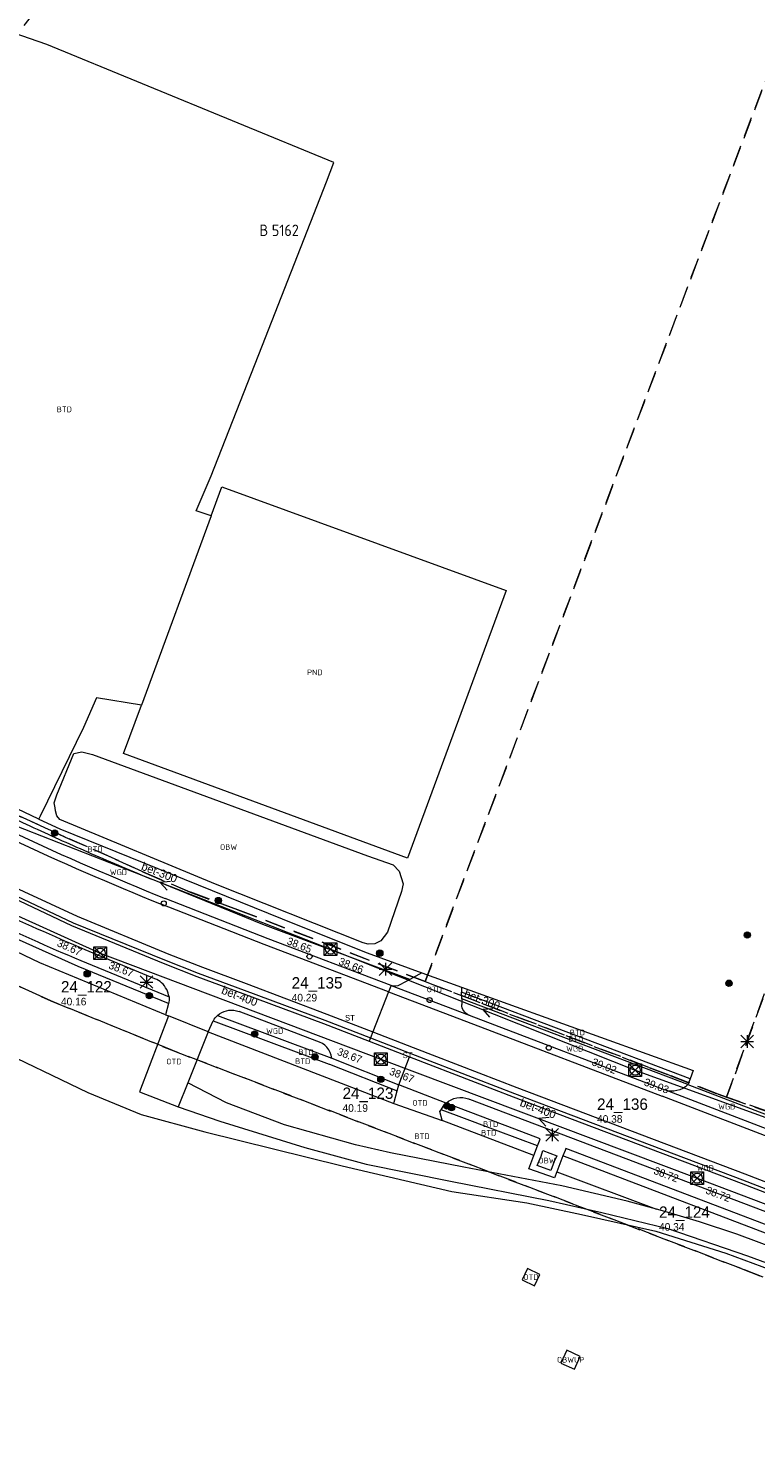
# Model space of a CAD drawing. Header units: metres. Extents: x 207644 to 210135, y 370459 to 373417.
# Tile 198 of 256: x 209212 to 209327, y 371537 to 371761. Entities that reach past the tile are written whole.
import ezdxf
from ezdxf.enums import TextEntityAlignment as Align

# ---------------------------------------------------------------- set-up
doc = ezdxf.new("R2010")
doc.units = ezdxf.units.M
doc.linetypes.add('HIDDEN2', pattern=[4.7625, 3.175, -1.5875])
for name, color, linetype in [('BTD', 7, 'Continuous'), ('combi_kolk', 7, 'Continuous'), ('CON_BxH300x300mm', 7, 'Continuous'), ('CON_BxH400x400mm', 7, 'Continuous'), ('DMM_BxH300x300mm', 7, 'Continuous'), ('DMM_BxH400x400mm', 7, 'Continuous'), ('GB', 1, 'Continuous'), ('INV_BxH300x300mm', 7, 'Continuous'), ('INV_BxH400x400mm', 7, 'Continuous'), ('KAD_perceelnummer', 212, 'Continuous'), ('KAD_sectie', 212, 'Continuous'), ('KAD_Vastgesteld_Perceel', 212, 'Continuous'), ('KO_INSPECTIE', 7, 'Continuous'), ('NLV_inspectieput', 7, 'Continuous'), ('NNR_inspectieput', 7, 'Continuous'), ('NOD_inspectieput', 7, 'Continuous'), ('OBW', 7, 'Continuous'), ('OBWUP', 7, 'Continuous'), ('OTD', 7, 'Continuous'), ('PIJL', 7, 'Continuous'), ('PND', 7, 'Continuous'), ('WGD', 7, 'Continuous')]:
    doc.layers.add(name, color=color, linetype=linetype)
for name, color, linetype, lineweight in [('GBOR', 7, 'Continuous', 25), ('GIMGMV', 7, 'Continuous', 25), ('GMV', 7, 'Continuous', 25), ('Q21_lantaarnpaal', 1, 'Continuous', 0), ('Q26_boom', 72, 'Continuous', 0), ('Q28_rioolput', 153, 'Continuous', 0)]:
    doc.layers.add(name, color=color, linetype=linetype, lineweight=lineweight)
doc.styles.add('ISO', font='isocpeur.ttf', dxfattribs={"height": 1})
doc.styles.add('ISOCP', font='ISOCP.shx', dxfattribs={"height": 1.8})

# ---------------------------------------------------------------- blocks, each defined once
blk = doc.blocks.new('ACMAP_ANN_TEMPLATE_Vastgesteld_Perceelnummer')
at = {"layer": 'KAD_perceelnummer', "style": 'ISOCP'}
blk.add_attdef('Perceelnummer', text='', height=1.8, dxfattribs=at).set_placement((0, 0), align=Align.MIDDLE)
at = {"layer": 'KAD_sectie', "style": 'ISOCP'}
blk.add_attdef('sectie', text='', height=1.8, dxfattribs=at).set_placement((-2.7, 0), align=Align.MIDDLE_RIGHT)
blk = doc.blocks.new('Q26')
blk.add_hatch(color=256).paths.add_polyline_path([(-0.45, -0.01, 1), (0.55, -0.01, 1)])
blk.add_circle((0.05, -0.01), 0.5)
blk = doc.blocks.new('Q21')
for p, q in [((-1, 1), (0, 0)), ((-1, 0), (0, 0)), ((-1, -1), (0, 0)), ((0, 1), (0, 0)), ((0, 0), (1, 1)), ((0, 0), (1, 0)), ((0, 0), (0, -1)), ((0, 0), (1, -1))]:
    blk.add_line(p, q)
blk = doc.blocks.new('Q28')
at = {"linetype": 'Continuous'}
for p, q in [((-1, -1), (1, 1)), ((-1, 1), (1, -1))]:
    blk.add_line(p, q, dxfattribs=at)
blk.add_lwpolyline([(1, 1), (1, -1), (-1, -1), (-1, 1)], close=True)

msp = doc.modelspace()

# ---------------------------------------------------------------- linework, layer by layer
at = {"layer": 'combi_kolk', "color": 253, "lineweight": 13}
for centre in [(209233.67, 371623.12), (209256.71, 371614.72), (209275.7, 371607.83), (209294.53, 371600.28)]:
    msp.add_circle(centre, 0.4, dxfattribs=at)
at = {"layer": 'CON_BxH300x300mm', "color": 253, "linetype": 'Continuous', "lineweight": 13}
for points in [[(209206.22, 371636.96), (209260.01, 371615.9)], [(209260.01, 371615.9), (209308.2, 371596.75)], [(209308.2, 371596.75), (209352.97, 371580.52)]]:
    msp.add_lwpolyline(points, dxfattribs=at)
at = {"layer": 'CON_BxH400x400mm', "color": 253, "linetype": 'Continuous', "lineweight": 13}
for points in [[(209180, 371635), (209223.62, 371615.25)], [(209223.62, 371615.25), (209267.97, 371598.48)], [(209267.97, 371598.48), (209318, 371579.68)], [(209318, 371579.68), (209366.23, 371561.38)]]:
    msp.add_lwpolyline(points, dxfattribs=at)
at = {"layer": 'GB', "color": 253, "linetype": 'Continuous', "lineweight": 13}
for points in [[(209241.14, 371684.374), (209242.844, 371689.002)], [(209242.844, 371689.002), (209287.789, 371672.584)], [(209241.14, 371684.374), (209230.129, 371654.478)], [(209287.789, 371672.584), (209272.196, 371630.254)], [(209227.3, 371646.797), (209230.129, 371654.478)], [(209272.196, 371630.254), (209227.3, 371646.797)]]:
    msp.add_lwpolyline(points, dxfattribs=at)
at = {"layer": 'GBOR', "color": 253, "linetype": 'Continuous', "lineweight": 13}
msp.add_lwpolyline([(209186.25, 371645.01, 0.0269792), (209233.276, 371622.971)], format="xyb", dxfattribs=at)
for points in [[(209195.342, 371632.477), (209219.962, 371621.096)], [(209194.472, 371631.269), (209219.092, 371619.614)], [(209249.542, 371616.637), (209233.276, 371622.971)], [(209219.962, 371621.096), (209234.444, 371615.11)], [(209219.092, 371619.614), (209233.574, 371613.661)], [(209269.198, 371609.111), (209249.542, 371616.637)], [(209269.593, 371610.114), (209269.198, 371609.111)], [(209269.198, 371609.111), (209266.716, 371602.802)], [(209269.198, 371609.111), (209281.538, 371604.413)], [(209266.716, 371602.802), (209266.344, 371601.857)], [(209266.716, 371602.802), (209273.107, 371600.328)], [(209281.538, 371604.413), (209312.46, 371592.628)], [(209266.344, 371601.857), (209266.137, 371601.333)], [(209266.344, 371601.857), (209272.735, 371599.383)], [(209273.107, 371600.328), (209283.466, 371596.319)], [(209272.735, 371599.383), (209283.094, 371595.374)], [(209283.466, 371596.319), (209289.475, 371593.993)], [(209283.094, 371595.374), (209289.103, 371593.048)], [(209289.475, 371593.993), (209325.514, 371580.333)], [(209289.103, 371593.048), (209325.142, 371579.388)], [(209332.075, 371585.094), (209312.46, 371592.628)], [(209325.514, 371580.333), (209381.142, 371558.858)], [(209325.142, 371579.388), (209380.77, 371557.913)]]:
    msp.add_lwpolyline(points, dxfattribs=at)
at = {"layer": 'GIMGMV', "color": 253, "linetype": 'Continuous', "lineweight": 13}
for points in [[(209297.382, 371552.465), (209296.448, 371550.436)], [(209299.512, 371551.485), (209297.382, 371552.465)], [(209298.578, 371549.455), (209299.512, 371551.485)], [(209296.448, 371550.436), (209298.578, 371549.455)]]:
    msp.add_lwpolyline(points, dxfattribs=at)
at = {"layer": 'GMV', "color": 253, "linetype": 'Continuous', "lineweight": 13}
for points in [[(209215.175, 371758.895), (209209.865, 371760.786)], [(209260.568, 371740.264), (209215.175, 371758.895)], [(209259.374, 371737.218), (209260.568, 371740.264)], [(209249.726, 371712.599), (209259.374, 371737.218)], [(209241.17, 371690.692), (209249.726, 371712.599)], [(209238.769, 371685.195), (209241.17, 371690.692)], [(209241.14, 371684.374), (209238.769, 371685.195)], [(209223.032, 371655.62), (209220.987, 371650.907)], [(209230.129, 371654.478), (209223.032, 371655.62)], [(209220.987, 371650.907), (209214.108, 371636.883)], [(209213.903, 371636.45), (209189.187, 371648.159)], [(209216.747, 371640.273), (209219.456, 371646.821)], [(209219.456, 371646.821), (209220.737, 371647.092)], [(209220.737, 371647.092), (209222.391, 371646.658)], [(209222.391, 371646.658), (209265.855, 371630.61)], [(209216.336, 371639.001), (209216.629, 371639.81)], [(209216.507, 371638.247), (209216.336, 371639.001)], [(209216.629, 371639.81), (209216.747, 371640.273)], [(209213.91, 371636.464), (209213.903, 371636.45)], [(209213.903, 371636.45), (209217.225, 371634.876)], [(209214.108, 371636.883), (209213.91, 371636.464)], [(209216.563, 371637.725), (209216.507, 371638.247)], [(209216.791, 371636.971), (209216.563, 371637.725)], [(209217.252, 371636.39), (209216.791, 371636.971)], [(209241.828, 371626.148), (209217.252, 371636.39)], [(209217.225, 371634.876), (209254.607, 371619.795)], [(209194.707, 371631.71), (209219.327, 371620.055)], [(209265.855, 371630.61), (209269.941, 371629.233)], [(209214.091, 371613.693), (209184.416, 371627.88)], [(209269.941, 371629.233), (209270.891, 371628.229)], [(209270.891, 371628.229), (209271.488, 371626.195)], [(209249.322, 371619.794), (209232.14, 371626.762)], [(209265.192, 371616.895), (209241.828, 371626.148)], [(209271.251, 371624.98), (209269.022, 371618.559)], [(209271.488, 371626.195), (209271.251, 371624.98)], [(209250.173, 371617.529), (209233.907, 371623.863)], [(209220.155, 371613.153), (209204.712, 371620.029)], [(209219.327, 371620.055), (209233.78, 371614.186)], [(209271.703, 371611.416), (209249.322, 371619.794)], [(209254.607, 371619.795), (209265.804, 371615.313)], [(209269.022, 371618.559), (209267.973, 371617.173)], [(209269.593, 371610.114), (209250.173, 371617.529)], [(209266.002, 371616.66), (209265.192, 371616.895)], [(209267.045, 371616.714), (209266.002, 371616.66)], [(209267.973, 371617.173), (209267.045, 371616.714)], [(209233.967, 371605.517), (209214.091, 371613.693)], [(209220.549, 371614.072), (209234.5, 371608.335)], [(209232.279, 371611.194), (209221.22, 371615.793)], [(209233.574, 371613.661), (209238.917, 371611.571)], [(209233.78, 371614.186), (209239.123, 371612.096)], [(209234.444, 371615.11), (209239.787, 371613.02)], [(209265.804, 371615.313), (209274.456, 371612.121)], [(209234.416, 371607.288), (209220.155, 371613.153)], [(209238.917, 371611.571), (209246.183, 371608.867)], [(209239.123, 371612.096), (209246.389, 371609.392)], [(209239.787, 371613.02), (209246.672, 371610.433)], [(209272.571, 371611.08), (209271.703, 371611.416)], [(209274.456, 371612.121), (209272.571, 371611.08)], [(209274.456, 371612.121), (209280.753, 371609.852)], [(209232.558, 371611.073), (209232.279, 371611.194)], [(209232.824, 371610.927), (209232.558, 371611.073)], [(209233.076, 371610.757), (209232.824, 371610.927)], [(209233.312, 371610.565), (209233.076, 371610.757)], [(209233.552, 371610.327), (209233.312, 371610.565)], [(209233.767, 371610.066), (209233.552, 371610.327)], [(209233.959, 371609.787), (209233.767, 371610.066)], [(209234.127, 371609.494), (209233.959, 371609.787)], [(209234.258, 371609.218), (209234.127, 371609.494)], [(209234.362, 371608.93), (209234.258, 371609.218)], [(209246.389, 371609.392), (209259.138, 371604.647)], [(209246.672, 371610.433), (209259.421, 371605.593)], [(209269.593, 371610.114), (209281.933, 371605.416)], [(209272.571, 371611.08), (209270.999, 371610.218)], [(209280.753, 371609.852), (209280.757, 371609.086)], [(209280.753, 371609.852), (209317.347, 371596.669)], [(209234.416, 371607.288), (209233.967, 371605.517)], [(209234.443, 371608.635), (209234.362, 371608.93)], [(209234.484, 371607.555), (209234.416, 371607.288)], [(209234.5, 371608.335), (209234.443, 371608.635)], [(209234.509, 371607.749), (209234.484, 371607.555)], [(209234.5, 371608.335), (209234.519, 371608.14)], [(209234.521, 371607.944), (209234.509, 371607.749)], [(209234.519, 371608.14), (209234.521, 371607.944)], [(209246.183, 371608.867), (209258.932, 371604.122)], [(209316.853, 371595.386), (209280.757, 371609.086)], [(209280.761, 371608.015), (209280.757, 371609.086)], [(209280.761, 371608.015), (209280.759, 371607.153)], [(209316.494, 371594.453), (209280.761, 371608.015)], [(209234.426, 371605.333), (209229.815, 371593.329)], [(209233.967, 371605.517), (209234.426, 371605.333)], [(209240.713, 371602.812), (209234.426, 371605.333)], [(209241.513, 371604.582), (209241.657, 371604.82)], [(209241.657, 371604.82), (209241.794, 371604.995)], [(209241.794, 371604.995), (209241.949, 371605.154)], [(209241.949, 371605.154), (209242.181, 371605.367)], [(209242.181, 371605.367), (209260.217, 371598.616)], [(209257.841, 371601.34), (209245.571, 371606.022)], [(209259.138, 371604.647), (209266.344, 371601.857)], [(209259.421, 371605.593), (209266.716, 371602.802)], [(209281.933, 371605.416), (209312.855, 371593.631)], [(209240.713, 371602.812), (209237.449, 371594.727)], [(209240.713, 371602.812), (209241.5, 371604.554)], [(209240.713, 371602.812), (209270.029, 371591.464)], [(209241.5, 371604.554), (209241.513, 371604.582)], [(209241.5, 371604.554), (209259.81, 371597.701)], [(209258.932, 371604.122), (209266.137, 371601.333)], [(209206.047, 371600.702), (209221.666, 371593.205)], [(209266.137, 371601.333), (209272.528, 371598.859)], [(209260.217, 371598.616), (209270.819, 371594.444)], [(209270.819, 371594.444), (209272.528, 371598.859)], [(209272.528, 371598.859), (209282.887, 371594.85)], [(209259.81, 371597.701), (209259.855, 371597.677)], [(209259.855, 371597.677), (209270.566, 371593.489)], [(209317.347, 371596.669), (209316.853, 371595.386)], [(209237.449, 371594.727), (209235.928, 371590.958)], [(209243.593, 371591.592), (209237.449, 371594.727)], [(209270.089, 371591.691), (209270.566, 371593.489)], [(209270.566, 371593.489), (209270.819, 371594.444)], [(209278.324, 371591.522), (209270.819, 371594.444)], [(209282.887, 371594.85), (209288.896, 371592.524)], [(209332.47, 371586.097), (209312.855, 371593.631)], [(209316.853, 371595.386), (209316.494, 371594.453)], [(209316.494, 371594.453), (209332.073, 371588.545)], [(209221.666, 371593.205), (209230.083, 371589.725)], [(209229.815, 371593.329), (209235.928, 371590.958)], [(209252.736, 371588.079), (209243.593, 371591.592)], [(209270.029, 371591.464), (209270.089, 371591.691)], [(209270.029, 371591.464), (209277.686, 371588.761)], [(209277.51, 371590.497), (209278.01, 371591.288)], [(209278.01, 371591.288), (209278.324, 371591.522)], [(209289.155, 371587.406), (209278.324, 371591.522)], [(209281.86, 371592.195), (209281.93, 371592.167)], [(209281.93, 371592.167), (209282, 371592.137)], [(209282, 371592.137), (209371.701, 371558.125)], [(209288.896, 371592.524), (209324.935, 371578.864)], [(209230.083, 371589.725), (209240.181, 371586.974)], [(209235.928, 371590.958), (209242.515, 371588.696)], [(209277.318, 371590.192), (209277.51, 371590.497)], [(209277.671, 371588.821), (209277.318, 371590.192)], [(209279.961, 371589.582), (209277.51, 371590.497)], [(209286.542, 371587.124), (209279.961, 371589.582)], [(209240.181, 371586.974), (209261.867, 371581.642)], [(209242.515, 371588.696), (209255.97, 371584.507)], [(209263.981, 371584.951), (209252.736, 371588.079)], [(209277.686, 371588.761), (209277.671, 371588.821)], [(209292.181, 371583.251), (209277.686, 371588.761)], [(209292.755, 371584.762), (209286.542, 371587.124)], [(209293.181, 371585.881), (209289.155, 371587.406)], [(209255.97, 371584.507), (209265.658, 371581.863)], [(209269.512, 371583.686), (209263.981, 371584.951)], [(209292.181, 371583.251), (209292.755, 371584.762)], [(209292.755, 371584.762), (209293.067, 371585.582)], [(209293.067, 371585.582), (209293.181, 371585.881)], [(209281.08, 371581.416), (209269.512, 371583.686)], [(209291.371, 371581.12), (209292.181, 371583.251)], [(209292.707, 371581.694), (209293.307, 371583.133)], [(209293.307, 371583.133), (209293.591, 371584.042)], [(209293.591, 371584.042), (209295.794, 371583.195)], [(209295.407, 371582.313), (209294.872, 371580.874)], [(209295.794, 371583.195), (209295.407, 371582.313)], [(209296.777, 371583.214), (209295.811, 371580.679)], [(209297.101, 371584.064), (209296.777, 371583.214)], [(209377.379, 371552.411), (209296.777, 371583.214)], [(209297.211, 371584.354), (209297.101, 371584.064)], [(209381.723, 371552.147), (209297.211, 371584.354)], [(209261.867, 371581.642), (209279.21, 371577.559)], [(209265.658, 371581.863), (209279.019, 371579.217)], [(209296.581, 371578.439), (209281.08, 371581.416)], [(209295.443, 371579.712), (209291.371, 371581.12)], [(209294.872, 371580.874), (209292.707, 371581.694)], [(209295.811, 371580.679), (209295.443, 371579.712)], [(209295.811, 371580.679), (209311.536, 371574.781)], [(209279.019, 371579.217), (209294.54, 371576.138)], [(209306.935, 371576.056), (209296.581, 371578.439)], [(209324.935, 371578.864), (209380.563, 371557.389)], [(209279.21, 371577.559), (209291.058, 371575.787)], [(209291.058, 371575.787), (209299.677, 371573.934)], [(209294.54, 371576.138), (209302.902, 371574.231)], [(209311.536, 371574.781), (209306.935, 371576.056)], [(209299.677, 371573.934), (209311.429, 371571.284)], [(209302.902, 371574.231), (209313.343, 371571.729)], [(209312.852, 371574.417), (209311.536, 371574.781)], [(209318.348, 371572.775), (209312.852, 371574.417)], [(209311.429, 371571.284), (209322.499, 371567.789)], [(209313.343, 371571.729), (209325.953, 371567.376)], [(209324.279, 371570.812), (209318.348, 371572.775)], [(209334.865, 371566.855), (209324.279, 371570.812)], [(209322.499, 371567.789), (209342.416, 371560.443)], [(209325.953, 371567.376), (209360.274, 371554.732)], [(209291.156, 371565.387), (209290.307, 371563.583)], [(209293.124, 371564.46), (209291.156, 371565.387)], [(209292.274, 371562.656), (209293.124, 371564.46)], [(209290.307, 371563.583), (209292.274, 371562.656)]]:
    msp.add_lwpolyline(points, dxfattribs=at)
for points in [[(209186.881, 371645.902, 0.0269792), (209233.907, 371623.863)], [(209213.171, 371635.031, -0.0050279), (209203.606, 371639.567)], [(209222.216, 371630.97, -0.005008), (209213.171, 371635.031)], [(209232.14, 371626.762, -0.0060662), (209222.216, 371630.97)], [(209205.149, 371620.928, 0.0080711), (209220.549, 371614.072)], [(209221.22, 371615.793, -0.00805), (209206.29, 371622.449)], [(209270.999, 371610.218, -0.1991093), (209269.593, 371610.114)], [(209281.933, 371605.416, -0.2923659), (209280.759, 371607.153)], [(209242.181, 371605.367, -0.2514908), (209245.171, 371606.147)], [(209245.171, 371606.147, -0.0324555), (209245.571, 371606.022)], [(209260.217, 371598.616, 0.3231312), (209257.841, 371601.34)], [(209316.494, 371594.453, -0.2907399), (209312.855, 371593.631)], [(209278.324, 371591.522, -0.28709), (209281.86, 371592.195)]]:
    msp.add_lwpolyline(points, format="xyb", dxfattribs=at)
at = {"layer": 'KAD_Vastgesteld_Perceel', "color": 253, "linetype": 'HIDDEN2', "lineweight": 13}
for points in [[(209317.067, 371848.331), (209358.437, 371831.681), (209274.996, 371610.74), (209245.364, 371622.104), (209237.825, 371624.911), (209230.821, 371627.887), (209225.999, 371630.123), (209218.103, 371633.592), (209208.304, 371638.08), (209197.873, 371643.24), (209189.595, 371647.527), (209210.329, 371704.216), (209185.532, 371713.631), (209176.083, 371717.156), (209233.869, 371790.013), (209317.067, 371848.331)], [(209367.293, 371636.754), (209361.196, 371619.816), (209336.57, 371630.396), (209322.626, 371592.484), (209321.289, 371592.952), (209313.574, 371595.945), (209310.352, 371597.181), (209274.996, 371610.74), (209358.437, 371831.681), (209393.585, 371817.537), (209448.277, 371795.526), (209429.33, 371699.35), (209430.042, 371691.371), (209431.693, 371672.858), (209351.097, 371705.051), (209335.983, 371665.037), (209360.344, 371655.85), (209372.515, 371651.26), (209367.293, 371636.754)], [(209348.848, 371585.321), (209340.144, 371588.264), (209334.472, 371590.364), (209333.8, 371588.576), (209322.626, 371592.484), (209336.57, 371630.396), (209361.196, 371619.816), (209348.848, 371585.321)]]:
    msp.add_lwpolyline(points, close=True, dxfattribs=at)
for points in [[(209015.609, 371741.356), (209030.058, 371730.25), (209103.986, 371673.339), (209120.484, 371661.155), (209137.651, 371649.494), (209155.221, 371638.594), (209166.77, 371631.96), (209178.397, 371625.61), (209196.939, 371616.272), (209215.836, 371607.702), (209234.83, 371599.953), (209324.953, 371565.376), (209395.137, 371538.448), (209422.467, 371527.404), (209419.12, 371516.996), (209422.061, 371512.888), (209416.245, 371497.854), (209415.366, 371495.582), (209411.969, 371486.8), (209440.633, 371476.793), (209440.633, 371476.793), (209496.089, 371457.433), (209502.631, 371419.259), (209349.191, 371216.98)], [(209208.304, 371638.08), (209218.103, 371633.592), (209225.999, 371630.123), (209230.821, 371627.887), (209237.825, 371624.911), (209245.364, 371622.104), (209274.996, 371610.74), (209310.352, 371597.181), (209313.574, 371595.945), (209321.289, 371592.952), (209322.626, 371592.484), (209333.8, 371588.576), (209334.472, 371590.364), (209340.144, 371588.264), (209348.848, 371585.321), (209388.693, 371570.077), (209388.075, 371568.434), (209386.449, 371567.6), (209410.238, 371558.511), (209453.381, 371541.951), (209457.543, 371540.358), (209484.243, 371530.14)], [(209422.467, 371527.404), (209395.137, 371538.448), (209324.953, 371565.376), (209234.83, 371599.953), (209215.836, 371607.702), (209196.939, 371616.272)]]:
    msp.add_lwpolyline(points, dxfattribs=at)
at = {"layer": 'NOD_inspectieput', "color": 253, "lineweight": 13}
for centre in [(209223.62, 371615.25), (209260.01, 371615.9), (209267.97, 371598.48), (209308.2, 371596.75), (209318, 371579.68)]:
    msp.add_circle(centre, 0.8, dxfattribs=at)
at = {"layer": 'PIJL', "color": 253, "lineweight": 13}
for points in [[(209234.72, 371626.58), (209233.11, 371626.43), (209234.19, 371625.23)], [(209285.71, 371606.46), (209284.11, 371606.33), (209285.18, 371605.12)], [(209294.59, 371589.25), (209292.98, 371589.08), (209294.08, 371587.9)]]:
    msp.add_lwpolyline(points, dxfattribs=at)

# ---------------------------------------------------------------- block references
at = {"layer": 'KAD_Vastgesteld_Perceel', "color": 253, "linetype": 'HIDDEN2', "lineweight": 13}
ref = msp.add_blockref('ACMAP_ANN_TEMPLATE_Vastgesteld_Perceelnummer', (209252.881, 371729.536), dxfattribs=at)
ref.add_attrib('Perceelnummer', '5162', dxfattribs={"layer": 'KAD_perceelnummer', "lineweight": 13, "height": 1.8, "style": 'ISOCP'}).set_placement((209252.881, 371729.536), align=Align.MIDDLE)
ref.add_attrib('sectie', 'B', dxfattribs={"layer": 'KAD_sectie', "lineweight": 13, "height": 1.8, "style": 'ISOCP'}).set_placement((209250.181, 371729.536), align=Align.MIDDLE_RIGHT)
at = {"layer": 'Q21_lantaarnpaal', "color": 253}
for p in [(209268.703, 371612.716), (209230.964, 371610.684), (209325.874, 371601.276), (209295.08, 371586.518)]:
    msp.add_blockref('Q21', p, dxfattribs=at)
at = {"layer": 'Q26_boom', "color": 253}
for p in [(209216.381, 371634.251), (209242.254, 371623.574), (209325.861, 371618.125), (209267.767, 371615.263), (209221.518, 371611.994), (209322.962, 371610.499), (209231.329, 371608.529), (209247.98, 371602.461), (209257.521, 371598.85), (209267.941, 371595.313), (209278.39, 371591.104), (209279.096, 371590.839)]:
    msp.add_blockref('Q26', p, dxfattribs=at)
at = {"layer": 'Q28_rioolput', "color": 253}
for p in [(209223.623, 371615.251), (209260.005, 371615.897), (209267.97, 371598.476), (209308.197, 371596.753), (209318.004, 371579.683)]:
    msp.add_blockref('Q28', p, dxfattribs=at)

# ---------------------------------------------------------------- texts
at = {"layer": 'BTD', "color": 253, "linetype": 'Continuous', "lineweight": 13, "style": 'ISO'}
for p in [(209217.939, 371701.227), (209222.811, 371631.668), (209299.05, 371602.702), (209298.805, 371601.702), (209255.64, 371598.148), (209256.16, 371599.601), (209274.493, 371586.299), (209285.037, 371586.827), (209285.346, 371588.212)]:
    msp.add_text('BTD', height=0.9, dxfattribs=at).set_placement(p, align=Align.MIDDLE_CENTER)
at = {"layer": 'DMM_BxH300x300mm', "color": 253, "lineweight": 13}
for rotation, p in [(338.62, (209230, 371628.48)), (338.33, (209281.02, 371608.38))]:
    msp.add_text('bet-300', height=1.3, rotation=rotation, dxfattribs=at).set_placement(p)
at = {"layer": 'DMM_BxH400x400mm', "color": 253, "lineweight": 13}
for rotation, p in [(339.29, (209242.67, 371608.89)), (339.41, (209289.85, 371591.11))]:
    msp.add_text('bet-400', height=1.3, rotation=rotation, dxfattribs=at).set_placement(p)
at = {"layer": 'INV_BxH300x300mm', "color": 253, "lineweight": 13}
for s, rotation, p in [('38.65', 338.62, (209253.02, 371616.7)), ('38.66', 338.33, (209261.2, 371613.49)), ('39.02', 338.33, (209301.22, 371597.59)), ('39.03', 340.07, (209309.47, 371594.38))]:
    msp.add_text(s, height=1.2, rotation=rotation, dxfattribs=at).set_placement(p)
at = {"layer": 'INV_BxH400x400mm', "color": 253, "lineweight": 13}
for s, rotation, p in [('38.67', 335.64, (209216.68, 371616.42)), ('38.67', 339.29, (209224.85, 371612.86)), ('38.67', 339.29, (209260.97, 371599.2)), ('38.67', 339.41, (209269.21, 371596.09)), ('38.72', 339.41, (209311, 371580.39)), ('38.72', 339.22, (209319.23, 371577.29))]:
    msp.add_text(s, height=1.2, rotation=rotation, dxfattribs=at).set_placement(p)
at = {"layer": 'KO_INSPECTIE', "color": 253, "lineweight": 13}
for p in [(209262.33, 371604.57), (209271.44, 371598.65)]:
    msp.add_text('ST', height=0.9, dxfattribs=at).set_placement(p)
at = {"layer": 'NLV_inspectieput', "color": 253, "lineweight": 13}
for s, p in [('40.16', (209217.42, 371606.99)), ('40.29', (209253.89, 371607.61)), ('40.19', (209261.93, 371590.16)), ('40.38', (209302.16, 371588.43)), ('40.34', (209311.96, 371571.36))]:
    msp.add_text(s, height=1.2, dxfattribs=at).set_placement(p)
at = {"layer": 'NNR_inspectieput', "color": 253, "lineweight": 13}
for s, p in [('24_135', (209253.89, 371609.65)), ('24_122', (209217.42, 371609.03)), ('24_123', (209261.93, 371592.2)), ('24_136', (209302.16, 371590.47)), ('24_124', (209311.96, 371573.4))]:
    msp.add_text(s, height=1.8, dxfattribs=at).set_placement(p)
at = {"layer": 'OBW', "color": 253, "linetype": 'Continuous', "lineweight": 13, "style": 'ISO'}
for p in [(209243.912, 371632.018), (209294.251, 371582.449)]:
    msp.add_text('OBW', height=0.9, dxfattribs=at).set_placement(p, align=Align.MIDDLE_CENTER)
at = {"layer": 'OBWUP', "color": 253, "linetype": 'Continuous', "lineweight": 13, "style": 'ISO'}
msp.add_text('OBWUP', height=0.9, dxfattribs=at).set_placement((209297.98, 371550.96), align=Align.MIDDLE_CENTER)
at = {"layer": 'OTD', "color": 253, "linetype": 'Continuous', "lineweight": 13, "style": 'ISO'}
for p in [(209276.447, 371609.51), (209235.264, 371598.107), (209274.177, 371591.569), (209291.716, 371564.021)]:
    msp.add_text('OTD', height=0.9, dxfattribs=at).set_placement(p, align=Align.MIDDLE_CENTER)
at = {"layer": 'PND', "color": 253, "linetype": 'Continuous', "lineweight": 13, "style": 'ISO'}
msp.add_text('PND', height=0.9, dxfattribs=at).set_placement((209257.545, 371659.643), align=Align.MIDDLE_CENTER)
at = {"layer": 'WGD', "color": 253, "linetype": 'Continuous', "lineweight": 13, "style": 'ISO'}
for p in [(209226.503, 371628.03), (209251.199, 371602.933), (209298.627, 371600.144), (209322.663, 371590.989), (209319.267, 371581.285)]:
    msp.add_text('WGD', height=0.9, dxfattribs=at).set_placement(p, align=Align.MIDDLE_CENTER)

doc.saveas('drawing.dxf')
